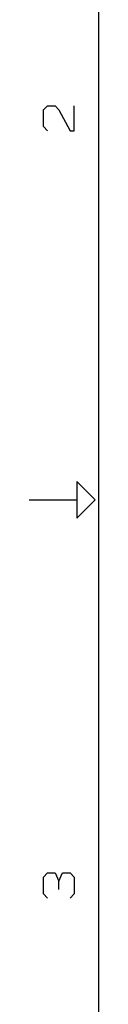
# Model space of a CAD drawing. Extents: x 8 to 288, y -6 to 426.
# Tile 2 of 13: x 9.49 to 18.99, y 140.95 to 275.71. Entities that reach past the tile are written whole.
import ezdxf

# ---------------------------------------------------------------- set-up
doc = ezdxf.new("R2010")
doc.units = 0
doc.layers.get('0').update_dxf_attribs({"linetype": 'CONTINUOUS'})

msp = doc.modelspace()

# ---------------------------------------------------------------- linework, layer by layer
at = {"color": 0}
for p, q in [((18.9852, 3.5002), (18.9852, 416.5)), ((11.4432, 263.357), (11.9641, 263.928)), ((11.4432, 261.072), (11.4432, 263.357)), ((11.9641, 263.928), (13.0059, 263.928)), ((13.0059, 263.928), (13.5268, 263.357)), ((13.5268, 263.357), (15.0895, 260.502)), ((15.6091, 260.502), (15.6091, 263.928)), ((11.9641, 260.502), (11.4432, 261.072)), ((15.0895, 260.502), (15.6091, 260.502)), ((18.485, 210), (15.9852, 212.5)), ((15.9852, 212.5), (15.9852, 207.5)), ((9.485, 210), (15.9852, 210)), ((15.9852, 207.5), (18.485, 210)), ((11.4432, 158.357), (11.9641, 158.928)), ((11.4432, 156.071), (11.4432, 158.357)), ((11.9641, 158.928), (13.0059, 158.928)), ((13.0059, 158.928), (13.5268, 157.786)), ((13.5268, 157.786), (14.0477, 158.928)), ((13.5268, 156.643), (13.5268, 157.786)), ((14.0477, 158.928), (15.0909, 158.928)), ((15.0909, 158.928), (15.6118, 158.357)), ((15.6118, 158.357), (15.6118, 156.071)), ((11.9641, 155.501), (11.4432, 156.071)), ((15.6118, 156.071), (15.0909, 155.501))]:
    msp.add_line(p, q, dxfattribs=at)

doc.saveas('drawing.dxf')
